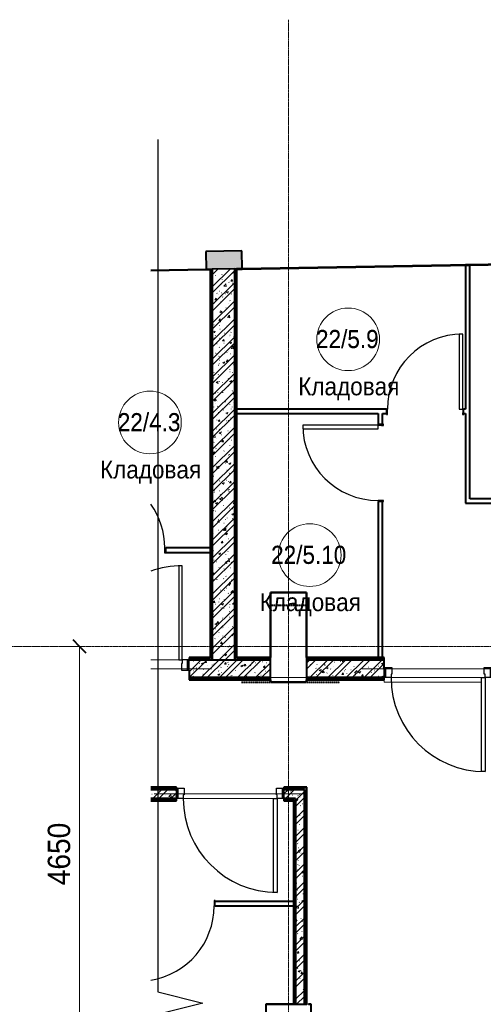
# Model space of a CAD drawing. Header units: millimetres. Extents: x 2030 to 81442, y 1212 to 89253.
# Tile 28 of 36: x 57647 to 62822, y 78250 to 89252. Entities that reach past the tile are written whole.
import ezdxf

# ---------------------------------------------------------------- set-up
doc = ezdxf.new("R2010")
doc.units = ezdxf.units.MM
for name, pattern in [('ADSK_Линия сетки', [25, 20, -2.5, 0, -2.5]), ('Линия сетки', [25, 20, -2.5, 0, -2.5]), ('Штрих_3_1_5_', [4.5, 3, -1.5]), ('Штриховая_ш3 п1_5', [4.5, 3, -1.5])]:
    doc.linetypes.add(name, pattern=pattern)
doc.layers.add('_Разделитель помещений_', color=4, linetype='Штриховая_ш3 п1_5', lineweight=40, true_color=0x00ffff)
for name, color, linetype, lineweight in [('Двери', 7, 'Continuous', 18), ('Каркас несущий', 7, 'Continuous', 18), ('Каркас_Импост', 7, 'Continuous', 30), ('Марки помещений', 7, 'Continuous', 20), ('Монтажный зазор', 7, 'Continuous', 30), ('Оси', 7, 'Continuous', 9), ('Панель', 7, 'Continuous', 30), ('Перекрытия', 7, 'Continuous', 18), ('Размеры', 7, 'Continuous', 9), ('Размеры-100', 7, 'Continuous', 9), ('Стены разрез', 7, 'Continuous', 40), ('Стены штриховка', 7, 'Continuous', 40)]:
    doc.layers.add(name, color=color, linetype=linetype, lineweight=lineweight)
doc.styles.add('Arial', font='arial.ttf', dxfattribs={"width": 0.9, "height": 250})
doc.styles.add('Arial_3', font='arial.ttf', dxfattribs={"width": 0.9, "height": 200})
doc.dimstyles.new('Основной_2_5_мм', dxfattribs={"dimscale": 304.8, "dimtxt": 255.06485, "dimasz": 0.463911, "dimexe": 0.492126, "dimexo": 0.492126, "dimgap": 0.098425, "dimtad": 1, "dimdec": 0, "dimdsep": 46, "dimtxsty": 'Arial', "dimblk1": 'OBLIQUE', "dimblk2": 'OBLIQUE', "dimsah": 1, "dimcen": 0.09, "dimdle": 0.492126, "dimazin": 2, "dimtfac": 1, "dimtdec": 4, "dimtix": 1, "dimtmove": 0, "dimatfit": 3, "dimfxl": 1, "dimtvp": 1, "dimtolj": 1, "dimtzin": 0, "dimlwd": 20, "dimlwe": 20, "dimarcsym": 2})
pattern_1 = [(50, (0, 0), (218.62117, -19.1268), [22.86, -251.46]), (355, (0, 0), (-42.2919, 229.2684), [18.288, -201.168]), (100.451, (18.22, -1.6), (176.33107, 210.13963), [19.428, -213.708]), (46.184, (0, 60.96), (325.29495, -50.45164), [34.29, -377.19]), (96.636, (27.1, 56.76), (284.883, 296.9127), [29.142, -320.562]), (351.184, (0, 60.96), (284.8858, 296.9107), [27.432, -301.752]), (21, (30.48, 45.72), (181.93753, -122.71832), [22.86, -251.46]), (326, (30.48, 45.72), (74.1622, 221.0262), [18.288, -201.168]), (71.451, (45.64, 35.5), (256.10035, 98.30526), [19.428, -213.708]), (37.5, (0, 0), (3.70639, 101.465895), [3.353, -195.377, 3.353, -200.863, -201.93]), (37.5, (0, 0), (3.70639, 101.465895), [-402.946, 3.353, -198.577]), (7.5, (0, 0), (80.18358, 120.21653), [3.353, -113.081, 3.353, -190.805, -76.962]), (7.5, (0, 0), (80.18358, 120.21653), [-310.591, 3.353, -73.609]), (327.5, (-67.97, 0), (162.708646, -6.87497), [3.353, -72.847, 3.353, -234.391, -315.468]), (327.5, (-67.97, 0), (162.708646, -6.87497), [-313.944, 3.353, -312.115]), (317.5, (-98.45, 0), (177.75468, 30.51183), [3.353, -95.707, 3.353, -154.534, -224.028]), (317.5, (-98.45, 0), (177.75468, 30.51183), [-256.946, 3.353, -220.675])]
pattern_2 = [(45, (0, 0), (-101.02788, 101.02788), []), (45, (67.35, 0), (-101.02788, 101.02788), [])]
pattern_3 = [(0, (0, 0), (406.4, 101.6), [33.528, -271.272, 33.528, -271.272, -1625.6]), (0, (0, 0), (406.4, 101.6), [-609.6, 33.528, -576.072, 33.528, -271.272, -711.2]), (0, (0, 0), (406.4, 101.6), [-1524, 33.528, -169.672, 33.528, -474.472]), (120, (152.4, 50.8), (-291.18818, 301.15272), [33.528, -271.272, 33.528, -271.272, -1625.6]), (120, (152.4, 50.8), (-291.18818, 301.15272), [-609.6, 33.528, -576.072, 33.528, -271.272, -711.2]), (120, (152.4, 50.8), (-291.18818, 301.15272), [-1524, 33.528, -169.672, 33.528, -474.472]), (240, (203.2, 254), (-115.21182, -402.75272), [33.528, -271.272, 33.528, -271.272, -1625.6]), (240, (203.2, 254), (-115.21182, -402.75272), [-609.6, 33.528, -576.072, 33.528, -271.272, -711.2]), (240, (203.2, 254), (-115.21182, -402.75272), [-1524, 33.528, -169.672, 33.528, -474.472])]

# ---------------------------------------------------------------- blocks, each defined once
blk = doc.blocks.new('101_Дверь_Однопольная - _ПЧ_Мет_1000х2000_Блок кладовых_EI60_Пр-4454897-МКСС_LB01_-7_650___Кабельные конструкции под К1_КСБ')
at = {"layer": 'Каркас_Импост', "color": 253, "true_color": 0xaaaaaa}
for p, q in [((-585, 100), (-525, 100)), ((-585, -15), (-585, 100)), ((-525, 100), (-525, 60)), ((-525, 60), (-515, 60)), ((-515, 60), (-515, -15)), ((515, 60), (525, 60)), ((515, -15), (515, 60)), ((525, 100), (585, 100)), ((525, 60), (525, 100)), ((585, 100), (585, -15)), ((-515, -15), (-585, -15)), ((585, -15), (515, -15))]:
    blk.add_line(p, q, dxfattribs=at)
at = {"layer": 'Монтажный зазор', "color": 253, "true_color": 0xaaaaaa}
for p, q in [((-600, 100), (-585, 100)), ((-600, -15), (-600, 100)), ((-585, 100), (-585, -15)), ((585, -15), (585, 100)), ((585, 100), (600, 100)), ((600, 100), (600, -15)), ((-585, -15), (-600, -15)), ((600, -15), (585, -15))]:
    blk.add_line(p, q, dxfattribs=at)
at = {"layer": 'Панель', "color": 253, "true_color": 0xaaaaaa}
for p, q in [((-525, 1150), (-485, 1150)), ((-525, 100), (-525, 1150)), ((-485, 1150), (-485, 100)), ((-485, 100), (-525, 100))]:
    blk.add_line(p, q, dxfattribs=at)
blk.add_arc((-525, 100), 1050, 0, 90, dxfattribs=at)
blk = doc.blocks.new('101_Дверь_Однопольная - _ПЧ_800х2000_Кладовая_Л-4170134-МКСС_LB01_-7_650___Кабельные конструкции под К1_КСБ')
at = {"layer": 'Каркас_Импост', "color": 253, "true_color": 0xaaaaaa}
for p, q in [((-420, 25), (-430, 25)), ((-430, 25), (-430, -35)), ((-420, -15), (-420, 25)), ((430, 25), (420, 25)), ((420, 25), (420, -15)), ((430, -35), (430, 25)), ((-430, -35), (-419, -35)), ((-419, -15), (-420, -15)), ((-419, -35), (-419, -15)), ((420, -15), (419, -15)), ((419, -15), (419, -35)), ((419, -35), (430, -35))]:
    blk.add_line(p, q, dxfattribs=at)
at = {"layer": 'Монтажный зазор', "color": 253, "true_color": 0xaaaaaa}
for p, q in [((-430, 25), (-431, 25)), ((-431, 25), (-431, -35)), ((-430, -35), (-430, 25)), ((431, 25), (430, 25)), ((430, 25), (430, -35)), ((431, -35), (431, 25)), ((-431, -35), (-430, -35)), ((430, -35), (431, -35))]:
    blk.add_line(p, q, dxfattribs=at)
at = {"layer": 'Панель', "color": 253, "true_color": 0xaaaaaa}
for p, q in [((420, 865), (380, 865)), ((380, 865), (380, 25)), ((420, 25), (420, 865)), ((380, 25), (420, 25))]:
    blk.add_line(p, q, dxfattribs=at)
blk.add_arc((420, 25), 840, 90, 180, dxfattribs=at)
blk = doc.blocks.new('101_Дверь_Однопольная - _ПЧ_Мет_1000х2000_Блок кладовых_EI60_Пр-4460282-МКСС_LB01_-7_650___Кабельные конструкции под К1_КСБ')
at = {"layer": 'Каркас_Импост', "color": 253, "true_color": 0xaaaaaa}
for p, q in [((-585, 50), (-525, 50)), ((-585, -65), (-585, 50)), ((-525, 50), (-525, 10)), ((-525, 10), (-515, 10)), ((-515, 10), (-515, -65)), ((515, 10), (525, 10)), ((515, -65), (515, 10)), ((525, 50), (585, 50)), ((525, 10), (525, 50)), ((585, 50), (585, -65)), ((-515, -65), (-585, -65)), ((585, -65), (515, -65))]:
    blk.add_line(p, q, dxfattribs=at)
at = {"layer": 'Монтажный зазор', "color": 253, "true_color": 0xaaaaaa}
for p, q in [((-600, 50), (-585, 50)), ((-600, -65), (-600, 50)), ((-585, 50), (-585, -65)), ((585, -65), (585, 50)), ((585, 50), (600, 50)), ((600, 50), (600, -65)), ((-585, -65), (-600, -65)), ((600, -65), (585, -65))]:
    blk.add_line(p, q, dxfattribs=at)
at = {"layer": 'Панель', "color": 253, "true_color": 0xaaaaaa}
for p, q in [((-525, 1100), (-485, 1100)), ((-525, 50), (-525, 1100)), ((-485, 1100), (-485, 50)), ((-485, 50), (-525, 50))]:
    blk.add_line(p, q, dxfattribs=at)
blk.add_arc((-525, 50), 1050, 0, 90, dxfattribs=at)
blk = doc.blocks.new('101_Дверь_Однопольная - _ПЧ_800х2000_Кладовая_Л-4170835-МКСС_LB01_-7_650___Кабельные конструкции под К1_КСБ')
at = {"layer": 'Каркас_Импост', "color": 253, "true_color": 0xaaaaaa}
for p, q in [((-430, -25), (-430, 35)), ((-430, 35), (-419, 35)), ((-420, 15), (-420, -25)), ((-419, 15), (-420, 15)), ((-419, 35), (-419, 15)), ((-420, -25), (-430, -25))]:
    blk.add_line(p, q, dxfattribs=at)
at = {"layer": 'Монтажный зазор', "color": 253, "true_color": 0xaaaaaa}
for p, q in [((-431, 35), (-430, 35)), ((-431, -25), (-431, 35)), ((-430, 35), (-430, -25)), ((-430, -25), (-431, -25))]:
    blk.add_line(p, q, dxfattribs=at)
at = {"layer": 'Панель', "color": 253, "true_color": 0xaaaaaa}
blk.add_arc((420, -25), 840, 180, 215.428, dxfattribs=at)
blk = doc.blocks.new('101_Дверь_Однопольная - _ПЧ_800х2000_Кладовая_Л-V10-МКСС_LB01_-7_650___Кабельные конструкции под К1_КСБ')
at = {"layer": 'Каркас_Импост', "color": 253, "true_color": 0xaaaaaa}
for p, q in [((-420, 25), (-430, 25)), ((-430, 25), (-430, -35)), ((-420, -15), (-420, 25)), ((-430, -35), (-419, -35)), ((-419, -15), (-420, -15)), ((-419, -35), (-419, -15))]:
    blk.add_line(p, q, dxfattribs=at)
at = {"layer": 'Монтажный зазор', "color": 253, "true_color": 0xaaaaaa}
for p, q in [((-430, 25), (-431, 25)), ((-431, 25), (-431, -35)), ((-430, -35), (-430, 25)), ((-431, -35), (-430, -35))]:
    blk.add_line(p, q, dxfattribs=at)
at = {"layer": 'Панель', "color": 253, "true_color": 0xaaaaaa}
blk.add_arc((420, 25), 840, 99.118, 180, dxfattribs=at)
blk = doc.blocks.new('101_Дверь_Однопольная - _ПЧ_Мет_1000х2000_Блок кладовых_EI60_Л-4454920-МКСС_LB01_-7_650___Кабельные конструкции под К1_КСБ')
at = {"layer": 'Каркас_Импост', "color": 253, "true_color": 0xaaaaaa}
for p, q in [((525, 60), (515, 60)), ((515, 60), (515, -15)), ((585, 100), (525, 100)), ((525, 100), (525, 60)), ((585, -15), (585, 100)), ((515, -15), (585, -15))]:
    blk.add_line(p, q, dxfattribs=at)
at = {"layer": 'Монтажный зазор', "color": 253, "true_color": 0xaaaaaa}
for p, q in [((600, 100), (585, 100)), ((585, 100), (585, -15)), ((600, -15), (600, 100)), ((585, -15), (600, -15))]:
    blk.add_line(p, q, dxfattribs=at)
at = {"layer": 'Панель', "color": 253, "true_color": 0xaaaaaa}
for p, q in [((525, 1150), (485, 1150)), ((485, 1150), (485, 100)), ((525, 100), (525, 1150)), ((485, 100), (525, 100))]:
    blk.add_line(p, q, dxfattribs=at)
blk.add_arc((525, 100), 1050, 90, 109.6304, dxfattribs=at)
blk = doc.blocks.new('ПР - _ПЧ_1200_100_Оп250-250_Шаг300_Арм16_Арм10-3252862-МКСС_LB01_-7_650___Кабельные конструкции под К1_КСБ')
at = {"layer": 'Каркас несущий', "color": 21, "true_color": 0xffaaaa}
for p, q in [((-850, 0), (850, 0)), ((-850, 0), (-600, 0)), ((-515, 0), (515, 0)), ((600, 0), (850, 0))]:
    blk.add_line(p, q, dxfattribs=at)
blk = doc.blocks.new('ПР - _ПЧ_1200_200_Оп250-250_Шаг300_Арм16_Арм10-V12-МКСС_LB01_-7_650___Кабельные конструкции под К1_КСБ')
at = {"layer": 'Каркас несущий', "color": 21, "true_color": 0xffaaaa}
for p, q in [((173, 0), (850, 0)), ((173, 0), (515, 0)), ((600, 0), (850, 0))]:
    blk.add_line(p, q, dxfattribs=at)
blk = doc.blocks.new('ПР - _ПЧ_1200_200_Оп250-250_Шаг300_Арм16_Арм10-V11-МКСС_LB01_-7_650___Кабельные конструкции под К1_КСБ')
at = {"layer": 'Каркас несущий', "color": 21, "true_color": 0xffaaaa}
for p, q in [((-850, 0), (850, 0)), ((-850, 0), (-600, 0)), ((-515, 0), (515, 0)), ((600, 0), (850, 0))]:
    blk.add_line(p, q, dxfattribs=at)
blk = doc.blocks.new('135_SLK_GD_AR_rvt-2-МКСС_LB01_-7_650___Кабельные конструкции под К1_КСБ')
at = {"layer": 'Стены разрез', "lineweight": 18, "true_color": 0xcbcbcb}
blk.add_hatch(color=9, dxfattribs=at).paths.add_polyline_path([(35032, 86461), (35432, 86468), (35428, 86668), (35028, 86661)])
at = {"layer": 'Стены разрез', "lineweight": 9, "true_color": 0xaaaaaa}
h = blk.add_hatch(dxfattribs=at)
h.set_pattern_fill('FP_4', color=253, style=0, pattern_type=2)
h.set_pattern_definition(pattern_3)
h.paths.add_polyline_path([(35080, 82120), (35100, 82120), (35100, 86463), (35080, 86462), (35080, 82125)])
h = blk.add_hatch(dxfattribs=at)
h.set_pattern_fill('FP_1', color=253, style=0, pattern_type=2)
h.set_pattern_definition(pattern_1)
h.paths.add_polyline_path([(35100, 82100), (35350, 82100), (35350, 86467), (35100, 86463), (35100, 82120)])
h = blk.add_hatch(dxfattribs=at)
h.set_pattern_fill('FP_2', color=253, style=0, pattern_type=2)
h.set_pattern_definition(pattern_2)
h.paths.add_polyline_path([(35100, 82100), (35350, 82100), (35350, 86467), (35100, 86463), (35100, 82120)])
h = blk.add_hatch(dxfattribs=at)
h.set_pattern_fill('FP_4', color=253, style=0, pattern_type=2)
h.set_pattern_definition(pattern_3)
h.paths.add_polyline_path([(35350, 82100), (35370, 82100), (35370, 86467), (35350, 86467), (35350, 82748)])
h = blk.add_hatch(dxfattribs=at)
h.set_pattern_fill('FP_4', color=253, style=0, pattern_type=2)
h.set_pattern_definition(pattern_3)
h.paths.add_polyline_path([(34840, 82100), (35100, 82100), (35100, 82120), (34840, 82120)])
h = blk.add_hatch(dxfattribs=at)
h.set_pattern_fill('FP_1', color=253, style=0, pattern_type=2)
h.set_pattern_definition(pattern_1)
h.paths.add_polyline_path([(34840, 81900), (35750, 81900), (35750, 82100), (34840, 82100), (34840, 81985)])
h = blk.add_hatch(dxfattribs=at)
h.set_pattern_fill('FP_2', color=253, style=0, pattern_type=2)
h.set_pattern_definition(pattern_2)
h.paths.add_polyline_path([(34840, 81900), (35750, 81900), (35750, 82100), (34840, 82100), (34840, 81985)])
h = blk.add_hatch(dxfattribs=at)
h.set_pattern_fill('FP_4', color=253, style=0, pattern_type=2)
h.set_pattern_definition(pattern_3)
h.paths.add_polyline_path([(35370, 82100), (35750, 82100), (35750, 82120), (35370, 82120)])
h = blk.add_hatch(dxfattribs=at)
h.set_pattern_fill('FP_4', color=253, style=0, pattern_type=2)
h.set_pattern_definition(pattern_3)
h.paths.add_polyline_path([(36150, 82100), (37020, 82100), (37020, 82120), (36150, 82120)])
h.paths.add_polyline_path([(38220, 82100), (38620, 82100), (38620, 82120), (38220, 82120)])
h = blk.add_hatch(dxfattribs=at)
h.set_pattern_fill('FP_1', color=253, style=0, pattern_type=2)
h.set_pattern_definition(pattern_1)
h.paths.add_polyline_path([(36150, 81900), (37020, 81900), (37020, 82100), (36150, 82100)])
h.paths.add_polyline_path([(38220, 81900), (38600, 81900), (38600, 82100), (38220, 82100), (38220, 82015)])
h = blk.add_hatch(dxfattribs=at)
h.set_pattern_fill('FP_2', color=253, style=0, pattern_type=2)
h.set_pattern_definition(pattern_2)
h.paths.add_polyline_path([(36150, 81900), (37020, 81900), (37020, 82100), (36150, 82100)])
h.paths.add_polyline_path([(38220, 81900), (38600, 81900), (38600, 82100), (38220, 82100), (38220, 82015)])
h = blk.add_hatch(dxfattribs=at)
h.set_pattern_fill('FP_4', color=253, style=0, pattern_type=2)
h.set_pattern_definition(pattern_3)
h.paths.add_polyline_path([(34840, 81880), (35750, 81880), (35750, 81900), (34840, 81900)])
h = blk.add_hatch(dxfattribs=at)
h.set_pattern_fill('FP_4', color=253, style=0, pattern_type=2)
h.set_pattern_definition(pattern_3)
h.paths.add_polyline_path([(38400, 81880), (38400, 81900), (38220, 81900), (38220, 81880), (38380, 81880)])
h.paths.add_polyline_path([(37020, 81880), (37020, 81900), (36150, 81900), (36150, 81880), (36885, 81880)])
h = blk.add_hatch(dxfattribs=at)
h.set_pattern_fill('FP_4', color=253, style=0, pattern_type=2)
h.set_pattern_definition(pattern_3)
h.paths.add_polyline_path([(36130, 80650), (36150, 80650), (36150, 80670), (35900, 80670), (35900, 80650)])
h.paths.add_polyline_path([(34700, 80650), (34700, 80670), (34413, 80669), (34413, 80650)])
h = blk.add_hatch(dxfattribs=at)
h.set_pattern_fill('FP_1', color=253, style=0, pattern_type=2)
h.set_pattern_definition(pattern_1)
h.paths.add_polyline_path([(36030, 80550), (36130, 80550), (36130, 80650), (35900, 80650), (35900, 80550), (36005, 80550)])
h.paths.add_polyline_path([(34700, 80550), (34700, 80650), (34413, 80650), (34413, 80550)])
h = blk.add_hatch(dxfattribs=at)
h.set_pattern_fill('FP_2', color=253, style=0, pattern_type=2)
h.set_pattern_definition(pattern_2)
h.paths.add_polyline_path([(36030, 80550), (36130, 80550), (36130, 80650), (35900, 80650), (35900, 80550), (36005, 80550)])
h.paths.add_polyline_path([(34700, 80550), (34700, 80650), (34413, 80650), (34413, 80550)])
h = blk.add_hatch(dxfattribs=at)
h.set_pattern_fill('FP_4', color=253, style=0, pattern_type=2)
h.set_pattern_definition(pattern_3)
h.paths.add_polyline_path([(36150, 78250), (36150, 80650), (36130, 80650), (36130, 78250)])
h = blk.add_hatch(dxfattribs=at)
h.set_pattern_fill('FP_4', color=253, style=0, pattern_type=2)
h.set_pattern_definition(pattern_3)
h.paths.add_polyline_path([(36005, 80530), (36010, 80530), (36010, 80550), (35900, 80550), (35900, 80530)])
h.paths.add_polyline_path([(34700, 80530), (34700, 80550), (34413, 80549), (34413, 80530)])
h = blk.add_hatch(dxfattribs=at)
h.set_pattern_fill('FP_4', color=253, style=0, pattern_type=2)
h.set_pattern_definition(pattern_3)
h.paths.add_polyline_path([(36030, 78250), (36030, 80550), (36010, 80550), (36010, 78250)])
h = blk.add_hatch(dxfattribs=at)
h.set_pattern_fill('FP_1', color=253, style=0, pattern_type=2)
h.set_pattern_definition(pattern_1)
h.paths.add_polyline_path([(36130, 78250), (36130, 80550), (36030, 80550), (36030, 78250)])
h = blk.add_hatch(dxfattribs=at)
h.set_pattern_fill('FP_2', color=253, style=0, pattern_type=2)
h.set_pattern_definition(pattern_2)
h.paths.add_polyline_path([(36130, 78250), (36130, 80550), (36030, 80550), (36030, 78250)])
at = {"layer": '_Разделитель помещений_', "color": 131, "linetype": 'Штрих_3_1_5_', "true_color": 0xaaffff}
for p, q in [((35750, 82125), (35750, 82710)), ((35750, 82710), (36150, 82710)), ((36150, 82710), (36150, 82120)), ((35425, 81850), (36525, 81850))]:
    blk.add_line(p, q, dxfattribs=at)
at = {"layer": 'Перекрытия', "color": 253, "true_color": 0xaaaaaa}
for p, q in [((35750, 82125), (35750, 82850)), ((35750, 82850), (36150, 82850)), ((36150, 82850), (36150, 82120)), ((34725, 82100), (34413, 82100)), ((34413, 82100), (34725, 82100)), ((36150, 81900), (35750, 81900)), ((37020, 81875), (37020, 81850)), ((38105, 81900), (37095, 81900)), ((37020, 81850), (38105, 81850)), ((34775, 80550), (35785, 80550)), ((35785, 80550), (34775, 80550)), ((35700, 77450), (35700, 78250)), ((35700, 78250), (36010, 78250)), ((36155, 78250), (36200, 78250)), ((36200, 78250), (36200, 77535))]:
    blk.add_line(p, q, dxfattribs=at)
at = {"layer": 'Стены разрез', "color": 253, "true_color": 0xaaaaaa}
for p, q in [((48837, 86702), (35432, 86468)), ((35432, 86466), (48837, 86700)), ((35428, 86668), (35028, 86661)), ((35028, 86661), (35032, 86461)), ((35432, 86468), (35428, 86668)), ((37975, 86512), (37925, 86512)), ((37925, 86512), (37925, 84900)), ((37975, 83900), (37975, 86512)), ((35032, 86461), (34413, 86451)), ((34413, 86449), (35032, 86459)), ((35032, 86459), (35075, 86460)), ((35075, 86462), (35100, 86463)), ((35100, 86463), (35075, 86462)), ((35075, 86460), (35075, 82125)), ((35350, 86465), (35350, 86467)), ((35350, 86467), (35350, 86465)), ((35375, 86465), (35432, 86466)), ((35375, 82125), (35375, 86465)), ((37044, 84900), (35350, 84900)), ((35350, 84850), (36950, 84850)), ((36950, 84850), (36950, 84731)), ((37000, 84731), (37000, 84850)), ((37000, 84850), (37044, 84850)), ((37925, 84900), (37906, 84900)), ((37906, 84850), (37925, 84850)), ((37925, 84850), (37925, 83900)), ((36950, 83869), (36950, 82100)), ((37000, 82100), (37000, 83869)), ((37925, 83900), (37925, 83850)), ((37925, 83850), (38669, 83850)), ((38669, 83900), (37975, 83900)), ((35100, 83350), (34581, 83350)), ((34581, 83300), (35100, 83300)), ((35750, 82852), (35748, 82852)), ((35748, 82852), (35748, 82848)), ((35748, 82848), (35748, 82125)), ((36150, 82852), (35750, 82852)), ((35750, 82848), (35750, 82850)), ((35750, 82850), (36150, 82850)), ((35750, 82125), (35750, 82848)), ((36152, 82852), (36150, 82852)), ((36150, 82850), (36150, 82848)), ((36150, 82848), (36150, 82120)), ((36152, 82848), (36152, 82852)), ((36152, 82125), (36152, 82848)), ((35075, 82125), (34840, 82125)), ((34840, 82125), (34840, 82100)), ((35100, 82120), (35100, 82125)), ((35100, 82120), (35100, 82100)), ((35100, 82100), (35100, 82120)), ((35375, 82100), (35350, 82100)), ((35350, 82100), (35370, 82100)), ((35370, 82100), (35375, 82100)), ((35748, 82125), (35375, 82125)), ((35750, 82100), (35750, 82125)), ((35750, 81900), (35750, 82100)), ((36150, 82120), (36150, 82100)), ((36152, 82100), (36150, 82100)), ((36150, 82100), (36150, 81900)), ((36150, 82100), (36152, 82100)), ((37020, 82125), (36152, 82125)), ((37020, 82100), (37020, 82125)), ((37020, 82015), (37020, 82100)), ((34840, 81985), (34840, 81900)), ((34840, 81900), (34840, 81875)), ((34840, 81875), (35750, 81875)), ((35750, 81875), (35748, 81875)), ((35748, 81875), (35748, 81850)), ((35750, 81875), (35750, 81900)), ((35750, 81850), (35750, 81875)), ((36150, 81900), (36150, 81875)), ((36150, 81875), (37020, 81875)), ((36150, 81875), (36150, 81850)), ((36152, 81875), (36150, 81875)), ((36152, 81848), (36152, 81875)), ((37020, 81875), (37020, 81900)), ((35748, 81850), (35748, 81848)), ((35748, 81848), (36150, 81848)), ((36150, 81850), (35750, 81850)), ((36150, 81848), (36152, 81848)), ((34700, 80675), (34413, 80675)), ((34700, 80665), (34700, 80675)), ((36155, 80675), (35900, 80675)), ((35900, 80675), (35900, 80665)), ((36130, 80550), (36130, 80650)), ((36130, 80650), (36130, 78250)), ((36155, 80670), (36155, 80675)), ((36155, 80650), (36155, 80670)), ((36155, 78250), (36155, 80650)), ((34700, 80525), (34700, 80550)), ((35900, 80550), (35900, 80525)), ((36005, 80550), (36030, 80550)), ((36030, 80550), (36010, 80550)), ((36130, 78250), (36130, 80550)), ((34413, 80525), (34700, 80525)), ((35900, 80525), (36005, 80525)), ((36005, 80525), (36005, 78252)), ((36030, 79399), (35131, 79399)), ((35131, 79349), (36030, 79349)), ((35700, 78252), (35698, 78252)), ((35698, 78252), (35698, 77449)), ((36005, 78252), (35700, 78252)), ((35700, 77449), (35700, 78250)), ((35700, 78250), (36010, 78250)), ((36010, 78250), (36030, 78250)), ((36030, 78252), (36030, 78250)), ((36030, 78250), (36030, 78252)), ((36030, 78250), (36130, 78250)), ((36130, 78250), (36155, 78250)), ((36202, 78252), (36175, 78252)), ((36175, 78252), (36175, 78250)), ((36175, 78250), (36200, 78250)), ((36200, 78250), (36200, 77225)), ((36202, 78250), (36202, 78252)), ((36202, 77225), (36202, 78250))]:
    blk.add_line(p, q, dxfattribs=at)
at = {"layer": 'Стены штриховка', "color": 253, "true_color": 0xaaaaaa}
for p, q in [((35032, 86461), (35075, 86462)), ((35075, 86462), (35032, 86461)), ((35080, 86462), (35080, 82125)), ((35350, 86467), (35100, 86463)), ((35100, 86463), (35100, 83350)), ((35100, 83350), (35100, 86463)), ((35350, 86467), (35432, 86468)), ((35350, 84900), (35350, 86465)), ((35350, 86465), (35350, 82100)), ((35432, 86468), (35370, 86467)), ((35370, 86465), (35370, 86467)), ((35370, 82120), (35370, 86465)), ((35350, 84900), (35350, 84850)), ((35350, 84850), (35350, 84900)), ((35350, 82100), (35350, 84850)), ((35100, 83350), (35100, 83300)), ((35100, 83300), (35100, 83350)), ((35100, 83300), (35100, 82125)), ((35100, 82125), (35100, 83300)), ((35080, 82120), (34840, 82120)), ((35100, 82100), (34840, 82100)), ((34840, 82100), (35100, 82100)), ((35080, 82125), (35080, 82120)), ((35100, 82125), (35100, 82120)), ((35100, 82120), (35100, 82125)), ((35100, 82100), (35350, 82100)), ((35375, 82120), (35370, 82120)), ((35370, 82100), (35375, 82100)), ((35750, 82120), (35375, 82120)), ((35750, 82100), (35375, 82100)), ((35375, 82100), (35750, 82100)), ((36152, 82120), (36150, 82120)), ((36150, 82100), (36152, 82100)), ((37020, 82120), (36152, 82120)), ((36950, 82100), (36152, 82100)), ((36152, 82100), (36950, 82100)), ((37000, 82100), (36950, 82100)), ((36950, 82100), (37000, 82100)), ((36950, 82100), (37000, 82100)), ((37020, 82100), (37000, 82100)), ((37000, 82100), (37020, 82100)), ((34840, 81900), (35750, 81900)), ((35750, 81900), (34840, 81900)), ((34840, 81880), (35750, 81880)), ((36150, 81900), (37020, 81900)), ((37020, 81900), (36150, 81900)), ((36150, 81880), (37020, 81880)), ((34700, 80670), (34413, 80670)), ((34700, 80650), (34413, 80650)), ((34413, 80650), (34700, 80650)), ((36150, 80670), (35900, 80670)), ((36130, 80650), (35900, 80650)), ((35900, 80650), (36130, 80650)), ((36150, 80670), (36150, 80650)), ((36150, 78250), (36150, 80650)), ((34413, 80550), (34700, 80550)), ((34700, 80550), (34413, 80550)), ((35900, 80550), (36005, 80550)), ((36005, 80550), (35900, 80550)), ((36010, 80550), (36005, 80550)), ((36030, 80550), (36030, 79399)), ((36030, 79399), (36030, 80550)), ((34413, 80530), (34700, 80530)), ((35900, 80530), (36005, 80530)), ((36005, 80530), (36010, 80530)), ((36010, 80530), (36010, 78252)), ((36030, 79399), (36030, 79349)), ((36030, 79349), (36030, 79399)), ((36030, 79349), (36030, 79399)), ((36030, 79349), (36030, 78252)), ((36030, 78252), (36030, 79349)), ((36010, 78252), (36010, 78250))]:
    blk.add_line(p, q, dxfattribs=at)
at = {"layer": 'Двери', "color": 253, "lineweight": 18, "true_color": 0xaaaaaa}
for name, p in [('101_Дверь_Однопольная - _ПЧ_800х2000_Кладовая_Л-4170134-МКСС_LB01_-7_650___Кабельные конструкции под К1_КСБ', (37475, 84875)), ('101_Дверь_Однопольная - _ПЧ_Мет_1000х2000_Блок кладовых_EI60_Л-4454920-МКСС_LB01_-7_650___Кабельные конструкции под К1_КСБ', (34240, 82000))]:
    blk.add_blockref(name, p, dxfattribs=at)
for name, p, rotation in [('101_Дверь_Однопольная - _ПЧ_800х2000_Кладовая_Л-4170134-МКСС_LB01_-7_650___Кабельные конструкции под К1_КСБ', (36975, 84300), 89.9999999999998), ('101_Дверь_Однопольная - _ПЧ_800х2000_Кладовая_Л-4170835-МКСС_LB01_-7_650___Кабельные конструкции под К1_КСБ', (34150, 83325), 180), ('101_Дверь_Однопольная - _ПЧ_Мет_1000х2000_Блок кладовых_EI60_Пр-4454897-МКСС_LB01_-7_650___Кабельные конструкции под К1_КСБ', (37620, 82000), 180), ('101_Дверь_Однопольная - _ПЧ_Мет_1000х2000_Блок кладовых_EI60_Пр-4460282-МКСС_LB01_-7_650___Кабельные конструкции под К1_КСБ', (35300, 80600), 180), ('101_Дверь_Однопольная - _ПЧ_800х2000_Кладовая_Л-V10-МКСС_LB01_-7_650___Кабельные конструкции под К1_КСБ', (34700, 79374), 180)]:
    blk.add_blockref(name, p, dxfattribs=dict(at, rotation=rotation))
at = {"layer": 'Каркас несущий', "color": 253, "lineweight": 18, "true_color": 0xaaaaaa}
blk.add_blockref('ПР - _ПЧ_1200_200_Оп250-250_Шаг300_Арм16_Арм10-V12-МКСС_LB01_-7_650___Кабельные конструкции под К1_КСБ', (34240, 82000), dxfattribs=at)
at = {"layer": 'Каркас несущий', "color": 253, "lineweight": 18, "true_color": 0xaaaaaa, "rotation": 180}
for name, p in [('ПР - _ПЧ_1200_200_Оп250-250_Шаг300_Арм16_Арм10-V11-МКСС_LB01_-7_650___Кабельные конструкции под К1_КСБ', (37620, 82000)), ('ПР - _ПЧ_1200_100_Оп250-250_Шаг300_Арм16_Арм10-3252862-МКСС_LB01_-7_650___Кабельные конструкции под К1_КСБ', (35300, 80600))]:
    blk.add_blockref(name, p, dxfattribs=at)
blk = doc.blocks.new('050_Марка_Помещение - Номер Имя-620204-МКСС_LB01_-7_650___Кабельные конструкции под К1_КСБ')
at = {"layer": 'Марки помещений'}
blk.add_circle((0, 0), 3.5, dxfattribs=at)
blk = doc.blocks.new('DIMBLOCK28-МКСС_LB01_-7_650___Кабельные конструкции под К1_КСБ')
at = {"layer": 'Размеры-100', "lineweight": 40, "transparency": 16777216}
for p, q in [((58315, 82250), (58244, 82321)), ((58315, 82250), (58385, 82179)), ((58315, 77600), (58244, 77671)), ((58315, 77600), (58385, 77529))]:
    blk.add_line(p, q, dxfattribs=at)
at = {"layer": 'Размеры-100', "lineweight": 20, "transparency": 16777216}
for p, q in [((58315, 82250), (58165, 82250)), ((58315, 77600), (58315, 82250)), ((58315, 82250), (58365, 82250)), ((58315, 77600), (58165, 77600)), ((58315, 77600), (58365, 77600))]:
    blk.add_line(p, q, dxfattribs=at)
at = {"layer": 'Размеры-100', "color": 0, "lineweight": 20, "transparency": 16777216, "insert": (57960, 79580), "char_height": 250, "width": 828.76, "attachment_point": 1, "rotation": 90, "line_spacing_factor": 0.941778, "style": 'Arial'}
blk.add_mtext('4650', dxfattribs=at)
blk = doc.blocks.new('_Oblique')
at = {"color": 0, "linetype": 'ByBlock', "lineweight": -2}
blk.add_line((-0.5, -0.5), (0.5, 0.5), dxfattribs=at)
blk = doc.blocks.new('*U210')
at = {"color": 0, "linetype": 'ByBlock', "lineweight": -2, "ltscale": 0.5}
blk.add_lwpolyline([(0, 193.03), (0, 97.77), (5, 96.52), (-5, 94.02), (0, 92.77), (0, -2.5)], dxfattribs=at)

msp = doc.modelspace()

# ---------------------------------------------------------------- linework, layer by layer
at = {"layer": 'Оси', "linetype": 'Линия сетки'}
msp.add_line((60646.875, 66256.794), (60646.875, 89252.099), dxfattribs=at)
at = {"layer": 'Оси', "linetype": 'ADSK_Линия сетки'}
msp.add_line((81441.658, 82250), (56550.77, 82250), dxfattribs=at)

# ---------------------------------------------------------------- block references
at = {"xscale": 100, "yscale": 100, "zscale": 100}
msp.add_blockref('*U210', (59189.63, 68610.922), dxfattribs=at)
at = {"lineweight": 5}
msp.add_blockref('135_SLK_GD_AR_rvt-2-МКСС_LB01_-7_650___Кабельные конструкции под К1_КСБ', (24696.875, 0), dxfattribs=at)
at = {"layer": 'Марки помещений', "xscale": 99.99999999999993, "yscale": 99.99999999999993, "zscale": 99.99999999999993}
for p in [(61313.611, 85680.506), (59100.911, 84751.225), (60883.986, 83268.983)]:
    msp.add_blockref('050_Марка_Помещение - Номер Имя-620204-МКСС_LB01_-7_650___Кабельные конструкции под К1_КСБ', p, dxfattribs=at)

# ---------------------------------------------------------------- texts
at = {"layer": 'Марки помещений', "lineweight": 9, "char_height": 200, "attachment_point": 1, "style": 'Arial_3'}
for s, insert, width in [('22/5.9', (60954.729, 85782.226), 865.8225), ('22/5.9', (60954.938, 85785.711), 865.8225), ('Кладовая', (60756.166, 85254.961), 1392.53119), ('22/4.3', (58742.03, 84852.945), 865.8225), ('22/4.3', (58742.239, 84856.43), 865.8225), ('Кладовая', (58543.467, 84325.68), 1392.53119), ('22/5.10', (60453.555, 83370.704), 1038.987), ('22/5.10', (60453.763, 83374.189), 1038.987), ('Кладовая', (60326.541, 82843.439), 1392.53119)]:
    msp.add_mtext(s, dxfattribs=dict(at, insert=insert, width=width))

# ---------------------------------------------------------------- dimensions: what is measured, and where the dimension line sits
at = {"layer": 'Размеры', "lineweight": 20}
dim = msp.add_linear_dim(base=(58314.793, 82250), p1=(58214.808, 77600), p2=(58214.808, 82250), angle=90, dimstyle='Основной_2_5_мм', override={"dimpost": '<>', "dimfxl": 4650}, dxfattribs=at)
dim.commit()
dim.dimension.update_dxf_attribs({"geometry": 'DIMBLOCK28-МКСС_LB01_-7_650___Кабельные конструкции под К1_КСБ', "text_midpoint": (58157.15, 79925)})

doc.saveas('drawing.dxf')
